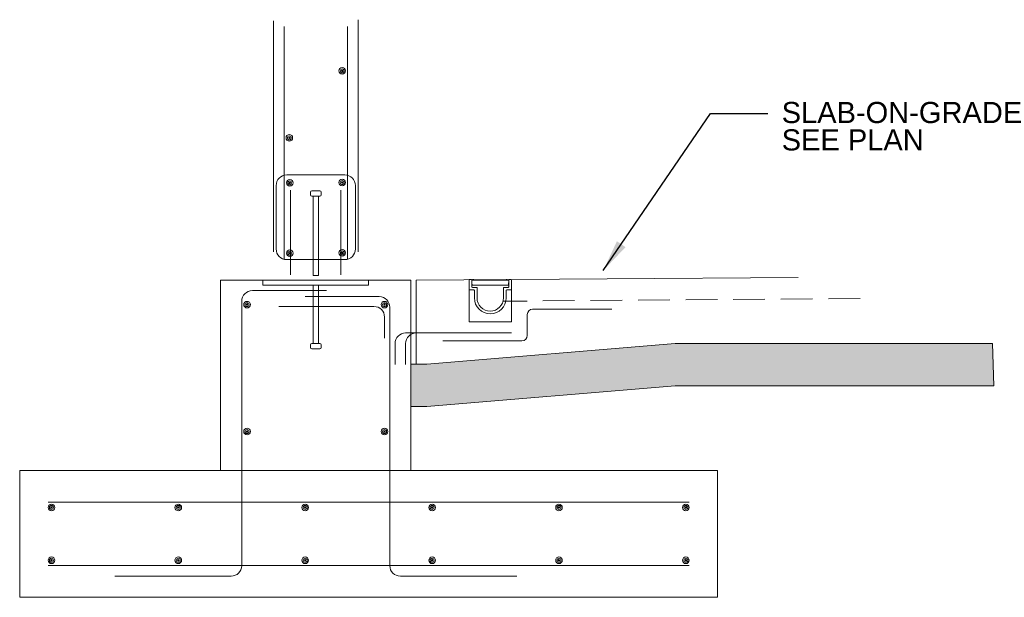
# Model space of a CAD drawing. Header units: inches. Extents: x 358.4 to 451.5, y 228.9 to 283.6.
import ezdxf

# ---------------------------------------------------------------- set-up
doc = ezdxf.new("R2010")
doc.units = ezdxf.units.IN
doc.header["$LTSCALE"] = 12
doc.header["$MEASUREMENT"] = 0
doc.linetypes.add('HIDDEN', pattern=[0.375, 0.25, -0.125])
doc.layers.get('0').update_dxf_attribs({"color": 253})
for name, color, linetype, lineweight in [('G-ANNO-TEXT', 253, 'Continuous', 0), ('S-FNDN-FTNG', 253, 'Continuous', 13), ('S-REIN-RBAR', 253, 'Continuous', 13), ('S-WALL-LOAD', 253, 'Continuous', 13)]:
    doc.layers.add(name, color=color, linetype=linetype, lineweight=lineweight)
doc.layers.get('0').off()
doc.styles.add("3 4 1'-0", font='arial.ttf', dxfattribs={"height": 2})
doc.dimstyles.new("3 4 1'-0", dxfattribs={"dimtxt": 2, "dimasz": 3, "dimexe": 1, "dimexo": 1, "dimgap": 1, "dimtad": 1, "dimdec": 0, "dimzin": 11, "dimdsep": 46, "dimlunit": 3, "dimtxsty": "3 4 1'-0", "dimblk": '_Oblique_0.3', "dimcen": 0.09, "dimadec": 4, "dimazin": 3, "dimtfac": 1, "dimtdec": 0, "dimtofl": 0, "dimtmove": 0, "dimatfit": 3, "dimfxl": 1, "dimfrac": 2, "dimtzin": 11, "dimarcsym": 0})

# ---------------------------------------------------------------- blocks, each defined once
blk = doc.blocks.new('REINFDOT')
for radius in [0.00313, 0.00187, 0.000625]:
    blk.add_circle((0, 0), radius)
blk = doc.blocks.new('REINF. DOT')
at = {"layer": 'S-REIN-RBAR', "xscale": 100, "yscale": 100, "zscale": 100, "rotation": 90.00000000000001}
blk.add_blockref('REINFDOT', (36.533, 24.589), dxfattribs=at)
blk = doc.blocks.new('REINF. DOT_1')
at = {"layer": 'S-REIN-RBAR', "extrusion": (0, 0, -1), "xscale": 100, "yscale": -100, "zscale": 100, "rotation": 89.99999999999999}
blk.add_blockref('REINFDOT', (-36.533, 24.589), dxfattribs=at)
blk = doc.blocks.new('*U7')
at = {"layer": 'G-ANNO-TEXT'}
for p, q in [((-0.25, 3), (-0.25, -2.5)), ((-0.5, -2.625), (-0.5, -2.875)), ((-0.375, -2.5), (0.375, -2.5)), ((0.5, -2.625), (0.5, -2.875)), ((-0.375, -3), (0.375, -3))]:
    blk.add_line(p, q, dxfattribs=at)
at = {"layer": 'G-ANNO-TEXT', "flags": 128}
blk.add_lwpolyline([(-0.25, 3), (0.25, 3), (0.25, -2.5)], dxfattribs=at)
at = {"layer": 'G-ANNO-TEXT', "extrusion": (0, 0, -1)}
for centre, start, end in [((0.375, -2.625), 0, 90), ((-0.375, -2.625), 90, 180), ((0.375, -2.875), 270, 0), ((-0.375, -2.875), 180, 270)]:
    blk.add_arc(centre, 0.125, start, end, dxfattribs=at)
blk = doc.blocks.new('*U8')
at = {"layer": 'G-ANNO-TEXT'}
for p, q in [((-0.25, 3), (-0.25, -4.5)), ((-0.5, -4.625), (-0.5, -4.875)), ((-0.375, -4.5), (0.375, -4.5)), ((0.5, -4.625), (0.5, -4.875)), ((-0.375, -5), (0.375, -5))]:
    blk.add_line(p, q, dxfattribs=at)
at = {"layer": 'G-ANNO-TEXT', "extrusion": (0, 0, -1), "flags": 128}
blk.add_lwpolyline([(0.25, 3), (-0.25, 3), (-0.25, -4.5)], dxfattribs=at)
at = {"layer": 'G-ANNO-TEXT', "extrusion": (0, 0, -1)}
for centre, start, end in [((0.375, -4.625), 0, 90), ((-0.375, -4.625), 90, 180), ((0.375, -4.875), 270, 0), ((-0.375, -4.875), 180, 270)]:
    blk.add_arc(centre, 0.125, start, end, dxfattribs=at)
blk = doc.blocks.new('_Oblique_0.3')
at = {"color": 0, "linetype": 'ByBlock', "lineweight": -2}
for p, q in [((0, 0), (-1, 0)), ((0.5, 0.167), (-0.5, -0.167))]:
    blk.add_line(p, q, dxfattribs=at)
blk = doc.blocks.new('*U12')
at = {"layer": 'S-REIN-RBAR'}
for p, q in [((2.75, 6), (-2.75, 6)), ((-3.75, -1), (-3.75, 5)), ((3.75, -1), (3.75, 5)), ((2.75, -2), (-2.75, -2))]:
    blk.add_line(p, q, dxfattribs=at)
at = {"layer": 'S-REIN-RBAR', "extrusion": (0, 0, -1)}
for centre, start, end in [((2.75, 5), 0, 90), ((-2.75, -1), 180, 270)]:
    blk.add_arc(centre, 1, start, end, dxfattribs=at)
at = {"layer": 'S-REIN-RBAR'}
for centre, start, end in [((2.75, 5), 0, 90), ((-2.75, -1), 180, 270)]:
    blk.add_arc(centre, 1, start, end, dxfattribs=at)

msp = doc.modelspace()

# ---------------------------------------------------------------- hatches: boundary and pattern name
at = {"layer": 'G-ANNO-TEXT'}
h = msp.add_hatch(dxfattribs=at)
h.set_pattern_fill('GRAVEL', color=256, style=0, pattern_type=2)
h.set_pattern_definition([(200.55617, (502.6862, 233.87227), (-84.0002757, -32.0003155), [0.68352, -101.84494]), (4.7637, (511.7308, 233.5965), (-12.00004, 4e-07), [1.0032, -47.16334]), (4.7637, (507.7308, 233.5965), (-12.00004, 4e-07), [1.0032, -47.16334]), (4.7637, (503.7308, 233.5965), (-12.00004, 4e-07), [1.0032, -47.16334]), (332.35387, (502.8866, 234.0069), (-24.0000789, 12.000118), [0.94826, -93.87834]), (332.35387, (506.8866, 234.0069), (-24.0000789, 12.000118), [0.94826, -93.87834]), (332.35387, (510.8866, 234.0069), (-24.0000789, 12.000118), [0.94826, -93.87834]), (285.255, (502.6928, 234.5426), (-12.00004, 40.000393), [0.5824, -45.02504]), (285.255, (506.6928, 234.5426), (-12.00004, 40.0003935), [0.5824, -45.02504]), (285.255, (510.6928, 234.5426), (-12.00004, 40.0003935), [0.5824, -45.02504]), (213.6902, (503.2176, 234.962), (-12.00004, -4.00004), [0.59193, -13.83035]), (213.6902, (507.2177, 234.962), (-12.00004, -4.00004), [0.59196, -13.8303]), (213.6902, (503.251, 230.985), (-12.00004, -4.00004), [0.04047, -14.3818]), (213.6902, (511.2177, 234.962), (-12.00004, -4.00004), [0.592, -13.8303]), (213.6902, (507.251, 230.985), (-12.00004, -4.00004), [0.04043, -14.38185]), (213.6902, (511.251, 230.985), (-12.00004, -4.00004), [0.0404, -14.3819]), (180, (504.2773, 234.9113), (-12.00004, -4.00004), [1.04, -10.96004]), (181.7357, (508.2773, 234.9113), (-12.0000389, -9e-08), [1.04, -131.02103]), (180, (512.2773, 234.9113), (-12.00004, -4.00004), [1.04, -10.96004]), (131.987, (513.012, 234.1365), (-24.0000785, 28.0002757), [1.0763, -52.73858]), (131.987, (509.012, 234.1365), (-24.0000785, 28.000276), [1.0763, -52.73858]), (131.987, (505.012, 234.13655), (-24.0000785, 28.000276), [1.0763, -52.73858]), (59.0364, (512.6367, 233.6057), (-1e-07, -4.00004), [0.5557, -22.7683]), (59.0364, (508.6367, 233.6057), (-1e-07, -4.00004), [0.5557, -22.7683]), (59.0364, (504.6367, 233.6056), (-1e-07, -4.00004), [0.5557, -22.7683]), (90, (510.677, 231.351), (-12, -4), [0.24, -3.76004]), (90, (506.677, 231.351), (-12, -4), [0.24, -3.76004]), (90, (502.677, 231.351), (-12, -4), [0.24, -3.76004]), (118.6103, (510.8387, 231.0049), (-12.000039, 24.000236), [0.41182, -49.70845]), (118.6103, (506.8387, 231.0049), (-12.000039, 24.000236), [0.41182, -49.70845]), (118.6103, (502.8387, 231.0049), (-12.000039, 24.000236), [0.41182, -49.70845]), (186.91127, (503.87105, 231.09797), (-96.0003153, -12.0001185), [1.00718, -131.95943]), (186.91127, (507.87105, 231.09798), (-96.0003153, -12.0001185), [1.00718, -131.95943]), (186.91127, (511.87105, 231.09798), (-96.0003153, -12.0001185), [1.00718, -131.95943]), (236.3101, (504.2096, 231.606), (-12.00004, -20.000197), [0.5769, -42.69007]), (236.3101, (508.2096, 231.606), (-12.00004, -20.000197), [0.5769, -42.69007]), (236.3101, (512.2096, 231.606), (-12.000039, -20.000197), [0.5769, -42.69007]), (354.28937, (504.62484, 233.49324), (-84.0002761, 8.000078), [0.7642, -119.83471]), (354.28937, (508.62484, 233.49324), (-84.0002761, 8.000078), [0.7642, -119.83471]), (354.28937, (512.62484, 233.49324), (-84.0002761, 8.000078), [0.7642, -119.83471]), (14.0363, (511.8469, 233.329), (-36.000118, -8.0000784), [0.82462, -48.65283]), (14.0363, (507.8469, 233.329), (-36.000118, -8.0000784), [0.82462, -48.65283]), (14.0363, (503.8469, 233.329), (-36.000118, -8.000078), [0.82462, -48.65283]), (74.745, (511.7963, 233.0762), (-12.00004, -40.0003935), [0.20396, -45.40349]), (74.745, (507.7963, 233.0762), (-12.00004, -40.0003935), [0.20396, -45.4035]), (74.745, (503.7963, 233.0762), (-12.00004, -40.000393), [0.20396, -45.4035]), (110.5559, (509.5273, 233.1263), (-12.00004, 28.000275), [0.34176, -33.83456]), (110.5559, (505.5273, 233.1263), (-12.00004, 28.000275), [0.34176, -33.83456]), (110.5559, (501.5273, 233.1263), (-12.00004, 28.000275), [0.34176, -33.83456]), (163.1415, (511.3156, 233.66736), (-12.0000393, 4.0000392), [0.67052, -137.25752]), (163.1415, (507.3156, 233.66736), (-12.0000393, 4.0000392), [0.67052, -137.25752]), (163.1415, (503.3156, 233.66735), (-12.0000393, 4.0000392), [0.67052, -137.25752]), (113.1985, (511.5858, 233.1025), (-12.00004, 24.000236), [0.60926, -29.8541]), (113.1985, (507.5858, 233.1025), (-12.00004, 24.000236), [0.60926, -29.8541]), (113.1985, (503.5858, 233.1025), (-12.00004, 24.000236), [0.60926, -29.8541]), (246.8015, (502.0349, 233.6147), (-12.00004, -24.000236), [0.5727, -29.89065]), (246.8015, (506.0349, 233.6147), (-12.00004, -24.000236), [0.5727, -29.89065]), (246.8015, (510.0349, 233.6147), (-12.00004, -24.000236), [0.5727, -29.89065]), (200.55617, (506.6862, 233.87227), (-84.0002757, -32.0003155), [0.68352, -101.84494]), (200.55617, (510.6862, 233.87227), (-84.0002757, -32.0003155), [0.68352, -101.84494]), (196.50446, (503.37756, 232.53414), (-96.0003151, -28.0002765), [0.7088, -111.93265]), (196.50446, (507.37755, 232.53414), (-96.0003151, -28.0002765), [0.7088, -111.93265]), (196.50446, (511.37755, 232.53414), (-96.0003151, -28.0002765), [0.7088, -111.93265]), (246.8015, (503.6377, 233.1227), (-12.00004, -24.000236), [0.60926, -29.8541]), (246.8015, (507.6377, 233.1227), (-12.00004, -24.000236), [0.60926, -29.8541]), (246.8015, (511.6377, 233.1227), (-12.00004, -24.000236), [0.60926, -29.8541]), (110.5559, (510.0215, 232.5858), (-12.00004, 28.000275), [0.59464, -33.58168]), (110.5559, (506.0215, 232.5858), (-12.00004, 28.000275), [0.59464, -33.58168]), (110.5559, (502.0215, 232.5859), (-12.00004, 28.000275), [0.59464, -33.58168]), (163.49554, (510.673, 232.34207), (-96.0003151, 28.0002765), [0.7088, -111.93265]), (163.49554, (506.673, 232.34207), (-96.0003151, 28.0002765), [0.7088, -111.93265]), (163.49554, (502.673, 232.34208), (-96.0003151, 28.0002765), [0.7088, -111.93265]), (18.435, (511.5868, 232.3196), (-12.00004, 1e-08), [0.50596, -12.1432]), (18.435, (507.5868, 232.3196), (-12.00004, 1e-08), [0.50596, -12.1432]), (18.435, (503.5868, 232.3196), (-12.00004, 1e-08), [0.50596, -12.1432]), (149.0361, (512.19414, 231.9566), (-48.0001574, 28.000275), [0.69972, -69.27206]), (149.0361, (508.1941, 231.9566), (-48.0001574, 28.000275), [0.69972, -69.27206]), (149.0361, (504.1941, 231.9566), (-48.0001574, 28.000275), [0.69972, -69.27206]), (249.4441, (504.3763, 232.3499), (-12.00004, -28.000275), [0.4308, -33.7455]), (249.4441, (508.3763, 232.3499), (-12.00004, -28.000275), [0.4308, -33.7455]), (249.4441, (512.3763, 232.3499), (-12.00004, -28.000275), [0.4308, -33.7455]), (336.8013, (504.07746, 232.4749), (-48.0001568, 20.0001973), [0.30463, -91.08504]), (336.80127, (508.07746, 232.4749), (-48.0001568, 20.0001973), [0.30463, -91.08504]), (336.80127, (512.07747, 232.4749), (-48.0001568, 20.0001973), [0.30463, -91.08504]), (314.9998, (503.801, 231.9857), (-4e-07, -4.00004), [0.5657, -16.405]), (314.9998, (507.801, 231.9857), (-4e-07, -4.00004), [0.5657, -16.405]), (314.9998, (511.801, 231.9858), (-4e-07, -4.00004), [0.5657, -16.405]), (8.6157, (510.97156, 231.87994), (-24.0000791, -4.0000391), [0.80895, -132.69806]), (8.6157, (506.97155, 231.87994), (-24.0000791, -4.0000391), [0.80895, -132.69806]), (8.6157, (502.97155, 231.87994), (-24.0000791, -4.0000391), [0.80895, -132.69806]), (41.6337, (510.601, 231.5166), (-24.000079, -20.000197), [0.4252, -47.74147]), (41.6337, (506.601, 231.5166), (-24.000079, -20.000197), [0.4252, -47.74147]), (41.6337, (502.6009, 231.5166), (-24.000079, -20.000197), [0.4252, -47.74147]), (317.4894, (501.72634, 232.4651), (-36.0001184, 32.000315), [1.2458, -63.8699]), (317.4894, (505.7263, 232.4651), (-36.0001184, 32.000315), [1.2458, -63.8699]), (317.4894, (509.7263, 232.4651), (-36.0001184, 32.000315), [1.2458, -63.8699]), (4.7637, (512.7511, 232.3731), (-12.00004, 4e-07), [0.64423, -47.5223]), (4.7637, (508.7511, 232.3731), (-12.00004, 4e-07), [0.96333, -47.2032]), (4.7637, (504.7511, 232.3731), (-12.00004, 4e-07), [0.96333, -47.2032]), (4.7637, (501.3931, 232.4266), (-12.00004, 4e-07), [0.3191, -47.84745]), (59.0364, (512.2219, 231.6964), (-1e-07, -4.00004), [0.8438, -22.4802]), (59.0364, (508.2219, 231.6964), (-1e-07, -4.00004), [0.8438, -22.4802]), (59.0364, (504.2218, 231.6964), (-1e-07, -4.00004), [0.8438, -22.4802]), (108.4348, (512.6358, 234.6431), (3e-08, -4.000039), [0.33482, -37.61286]), (108.4348, (512.5337, 230.962), (3e-08, -4.000039), [0.71513, -37.23255]), (108.4348, (508.6358, 234.6431), (3e-08, -4.00004), [0.33483, -37.61285]), (108.4348, (508.5337, 230.962), (3e-08, -4.00004), [0.71512, -37.23256]), (108.4348, (504.6358, 234.643), (3e-08, -4.00004), [0.33484, -37.61284]), (108.4348, (504.5337, 230.962), (3e-08, -4.00004), [0.7151, -37.23258]), (142.1248, (513.3931, 234.0263), (-24.000079, 20.000197), [0.96596, -44.64132]), (142.1248, (509.5087, 233.9369), (-24.000079, 20.000197), [1.11212, -44.49516]), (142.1248, (505.5087, 233.9368), (-24.000079, 20.000197), [1.11212, -44.49516]), (142.1248, (501.5087, 233.9368), (-24.000079, 20.000197), [0.14614, -45.46114]), (182.7263, (502.3696, 234.02146), (-72.0002367, -4.0000392), [0.84095, -83.2545]), (182.7263, (506.3696, 234.02146), (-72.0002367, -4.0000392), [0.84095, -83.2545]), (182.72633, (510.3696, 234.02146), (-72.0002367, -4.0000392), [0.84095, -83.2545]), (246.8015, (502.7497, 234.8982), (-12.00004, -24.000236), [0.82462, -29.63874]), (246.8015, (506.7497, 234.8981), (-12.00004, -24.000236), [0.82462, -29.63874]), (246.8015, (510.7496, 234.8981), (-12.00004, -24.000236), [0.82462, -29.63874]), (270, (502.665, 231.66), (-12, -4), [0.6994, -3.30062]), (270, (502.699, 234.962), (-12, -4), [0.14154, -3.8585]), (270, (506.665, 231.66), (-12, -4), [0.6994, -3.30064]), (270, (506.699, 234.962), (-12, -4), [0.14155, -3.8585]), (270, (510.665, 231.66), (-12, -4), [0.6994, -3.30065]), (270, (510.699, 234.962), (-12, -4), [0.14156, -3.85848]), (48.013, (513.0932, 232.7522), (-24.0000785, -28.0002757), [0.4438, -53.37108]), (48.013, (509.0932, 232.7523), (-24.0000785, -28.000276), [0.65115, -53.16372]), (48.013, (505.0932, 232.7523), (-24.0000785, -28.000276), [0.65115, -53.16372]), (48.013, (501.3931, 233.0795), (-24.0000785, -28.000276), [0.2074, -53.60748]), (355.2363, (504.1678, 232.7151), (-12.00004, -4e-07), [0.92347, -47.24307]), (355.2363, (508.1678, 232.7151), (-12.00004, -4e-07), [0.92347, -47.24307]), (355.2363, (512.1678, 232.7151), (-12.00004, -4e-07), [0.92347, -47.24307]), (311.987, (503.812, 233.1366), (-24.0000785, 28.000276), [0.53814, -53.27672]), (311.987, (507.812, 233.13655), (-24.0000785, 28.000276), [0.53814, -53.27672]), (311.987, (511.812, 233.1365), (-24.0000785, 28.000276), [0.53814, -53.27672])])
h.paths.add_polyline_path([(395.368, 246.989), (396.868, 246.989), (420.368, 248.947), (450.493, 248.947), (450.368, 252.947), (420.368, 252.947), (396.868, 250.989), (395.368, 250.989)])

# ---------------------------------------------------------------- linework, layer by layer
for p, q in [((431.993, 259.197), (395.868, 258.947)), ((395.868, 258.947), (395.868, 250.989)), ((400.868, 258.947), (400.868, 255.007)), ((400.928, 259.007), (401.058, 259.007)), ((401.118, 258.947), (401.118, 258.317)), ((404.618, 258.947), (401.118, 258.947)), ((401.118, 258.906), (401.134, 258.669)), ((404.577, 258.947), (401.158, 258.947)), ((401.244, 258.988), (401.265, 258.988)), ((401.73, 258.947), (401.648, 258.947)), ((402.705, 258.947), (402.623, 258.947)), ((403.03, 258.947), (403.112, 258.947)), ((403.112, 258.946), (403.03, 258.946)), ((403.437, 258.947), (403.519, 258.947)), ((403.844, 258.947), (403.926, 258.947)), ((404.432, 258.988), (404.41, 258.988)), ((404.618, 258.906), (404.589, 258.494)), ((404.618, 258.947), (404.618, 258.317)), ((404.808, 259.007), (404.678, 259.007)), ((404.868, 258.947), (404.868, 255.007)), ((400.868, 258.067), (400.868, 257.757)), ((400.928, 258.007), (401.305, 258.007)), ((401.134, 258.669), (401.147, 258.494)), ((401.178, 258.257), (401.618, 258.257)), ((401.257, 258.459), (401.187, 258.459)), ((404.549, 258.459), (401.187, 258.459)), ((401.368, 257.944), (401.368, 257.257)), ((401.618, 258.257), (401.618, 257.257)), ((401.709, 258.459), (403.967, 258.459)), ((404.118, 258.257), (404.118, 257.257)), ((404.558, 258.257), (404.118, 258.257)), ((404.368, 257.944), (404.368, 257.257)), ((404.549, 258.459), (404.419, 258.459)), ((404.808, 258.007), (404.43, 258.007)), ((404.868, 258.067), (404.868, 257.757)), ((400.868, 257.757), (400.868, 257.257)), ((404.868, 255.007), (400.868, 255.007))]:
    msp.add_line(p, q, dxfattribs=at)
at = {"layer": 'G-ANNO-TEXT', "flags": 128}
msp.add_lwpolyline([(395.368, 250.989), (396.868, 250.989), (420.368, 252.947), (450.368, 252.947), (450.368, 252.947), (450.368, 252.947), (450.493, 248.947), (450.493, 248.947), (450.493, 248.947), (420.368, 248.947), (396.868, 246.989), (395.368, 246.989), (395.368, 250.989)], close=True, dxfattribs=at)
at = {"layer": 'G-ANNO-TEXT', "extrusion": (0, 0, -1)}
for centre, radius, start, end in [((-400.928, 258.947), 0.06, 0, 90), ((-401.058, 258.947), 0.06, 90, 180), ((-401.158, 258.906), 0.0407, 0, 90), ((-401.153, 259.008), 0.061, 221.81031, 270), ((-401.244, 258.927), 0.061, 41.81031, 90), ((-401.265, 258.927), 0.061, 90, 138.18969), ((-401.356, 259.008), 0.061, 270, 318.18969), ((-404.319, 259.008), 0.061, 221.81031, 270), ((-404.41, 258.927), 0.061, 41.81031, 90), ((-404.432, 258.927), 0.061, 90, 138.18969), ((-404.523, 259.008), 0.061, 270, 318.18969), ((-404.577, 258.906), 0.0407, 90, 180), ((-404.678, 258.947), 0.06, 0, 90), ((-404.808, 258.947), 0.06, 90, 180), ((-400.928, 258.067), 0.06, 270, 0), ((-401.178, 258.317), 0.06, 270, 0), ((-401.187, 258.499), 0.0407, 270, 0), ((-401.305, 257.944), 0.0625, 90, 180), ((-404.43, 257.944), 0.0625, 0, 90), ((-404.549, 258.499), 0.0407, 180, 270), ((-404.558, 258.317), 0.06, 180, 270), ((-404.808, 258.067), 0.06, 180, 270), ((-402.868, 257.257), 1.5, 180, 0), ((-402.868, 257.257), 1.25, 180, 0)]:
    msp.add_arc(centre, radius, start, end, dxfattribs=at)
at = {"layer": 'G-ANNO-TEXT'}
msp.add_3dface([(381.368, 258.947), (391.368, 258.947), (391.368, 258.447), (381.368, 258.447)], dxfattribs=at)
at = {"layer": 'S-FNDN-FTNG'}
msp.add_line((377.368, 240.947), (377.368, 258.947), dxfattribs=at)
at = {"layer": 'S-FNDN-FTNG', "flags": 128}
msp.add_lwpolyline([(377.368, 258.947), (395.368, 258.947), (395.368, 240.947)], dxfattribs=at)
at = {"layer": 'S-FNDN-FTNG'}
msp.add_3dface([(358.368, 228.947), (424.368, 228.947), (424.368, 240.947), (358.368, 240.947)], dxfattribs=at)
at = {"layer": 'S-REIN-RBAR'}
for p, q in [((383.368, 260.884), (383.368, 282.935)), ((389.369, 260.884), (389.369, 282.935)), ((383.987, 259.455), (383.987, 267.455)), ((388.75, 259.455), (388.75, 267.455)), ((380.368, 257.947), (387.368, 257.947)), ((392.368, 257.378), (385.368, 257.378)), ((379.368, 231.947), (379.368, 256.947)), ((391.868, 256.447), (382.868, 256.447)), ((393.368, 231.947), (393.368, 256.378)), ((414.368, 256.197), (406.868, 256.197)), ((392.868, 253.447), (392.868, 255.447)), ((406.368, 255.697), (406.368, 253.697)), ((394.868, 253.947), (403.868, 253.947)), ((395.868, 253.947), (404.868, 253.947)), ((393.868, 250.947), (393.868, 252.947)), ((394.868, 250.947), (394.868, 252.947)), ((405.868, 253.197), (398.368, 253.197)), ((361.067, 237.947), (421.683, 237.947)), ((361.067, 231.947), (421.683, 231.947)), ((367.368, 230.947), (378.368, 230.947)), ((405.368, 230.947), (394.368, 230.947))]:
    msp.add_line(p, q, dxfattribs=at)
at = {"layer": 'S-REIN-RBAR', "linetype": 'HIDDEN'}
msp.add_line((437.848, 257.197), (404.051, 256.947), dxfattribs=at)
at = {"layer": 'S-REIN-RBAR', "extrusion": (0, 0, -1)}
for centre, start, end in [((-380.368, 256.947), 0, 90), ((-394.868, 252.947), 0, 90), ((-395.868, 252.947), 0, 90), ((-394.368, 231.947), 270, 0)]:
    msp.add_arc(centre, 1, start, end, dxfattribs=at)
at = {"layer": 'S-REIN-RBAR'}
for centre, radius, start, end in [((392.368, 256.378), 1, 0, 90), ((391.868, 255.447), 1, 0, 90), ((406.868, 255.697), 0.5, 90, 180), ((405.868, 253.697), 0.5, 270, 0), ((378.368, 231.947), 1, 270, 0)]:
    msp.add_arc(centre, radius, start, end, dxfattribs=at)
at = {"layer": 'S-WALL-LOAD'}
for p, q in [((382.368, 261.604), (382.368, 283.47)), ((390.368, 261.604), (390.368, 283.565))]:
    msp.add_line(p, q, dxfattribs=at)

# ---------------------------------------------------------------- block references
at = {"layer": 'G-ANNO-TEXT', "extrusion": (0, 0, -1), "rotation": 180}
msp.add_blockref('*U8', (-386.368, 262.384), dxfattribs=at)
at = {"layer": 'G-ANNO-TEXT'}
msp.add_blockref('*U7', (386.368, 255.447), dxfattribs=at)
at = {"layer": 'S-REIN-RBAR', "rotation": 180}
for p in [(425.402, 303.312), (429.401, 281.208), (429.401, 269.208)]:
    msp.add_blockref('REINF. DOT', p, dxfattribs=at)
at = {"layer": 'S-REIN-RBAR', "extrusion": (0, 0, -1), "rotation": 180}
for name, p in [('REINF. DOT_1', (-347.334, 296.98)), ('*U12', (-386.368, 266.884)), ('REINF. DOT_1', (-343.334, 281.208)), ('REINF. DOT_1', (-343.334, 269.208)), ('REINF. DOT_1', (-324.834, 262.036)), ('REINF. DOT_1', (-336.834, 262.036)), ('REINF. DOT_1', (-348.834, 262.036)), ('REINF. DOT_1', (-360.834, 262.036)), ('REINF. DOT_1', (-372.834, 262.036)), ('REINF. DOT_1', (-384.834, 262.036))]:
    msp.add_blockref(name, p, dxfattribs=at)
at = {"layer": 'S-REIN-RBAR'}
for p in [(347.377, 243.546), (347.377, 236.897), (324.834, 207.858), (336.834, 207.858), (348.834, 207.858), (360.834, 207.858), (372.834, 207.858), (384.834, 207.858)]:
    msp.add_blockref('REINF. DOT', p, dxfattribs=at)
at = {"layer": 'S-REIN-RBAR', "extrusion": (0, 0, -1)}
for p in [(-425.402, 243.571), (-425.402, 236.922)]:
    msp.add_blockref('REINF. DOT_1', p, dxfattribs=at)

# ---------------------------------------------------------------- texts
at = {"layer": 'G-ANNO-TEXT', "insert": (430.423, 275.789), "char_height": 2, "attachment_point": 1, "line_spacing_factor": 0.776524, "style": "3 4 1'-0"}
msp.add_mtext('SLAB-ON-GRADE\\PSEE PLAN', dxfattribs=at)

# ---------------------------------------------------------------- leaders
at = {"layer": 'G-ANNO-TEXT'}
msp.add_leader([(413.559, 259.861), (423.695, 274.684), (429.107, 274.684)], dimstyle="3 4 1'-0", override={"dimgap": 2}, dxfattribs=at)

doc.saveas('drawing.dxf')
